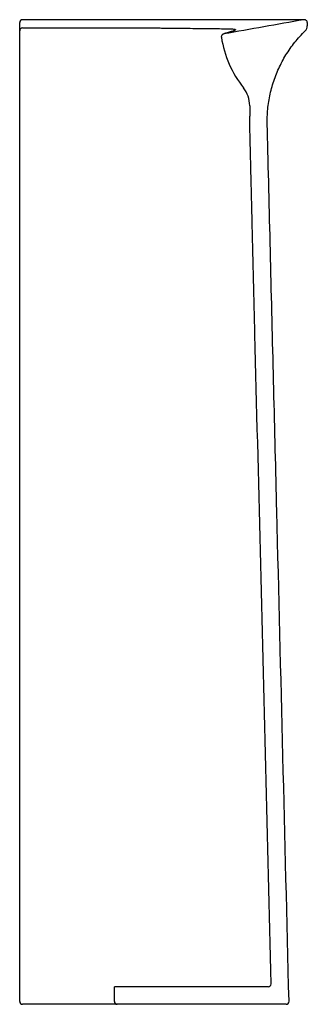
# Model space of a CAD drawing. Header units: millimetres. Extents: x 3793.339 to 3793.537, y 2520.998 to 2521.675.
import ezdxf

# ---------------------------------------------------------------- set-up
doc = ezdxf.new("R2010")
doc.units = ezdxf.units.MM
doc.layers.add('SANINDUSA', color=3, linetype='Continuous')

msp = doc.modelspace()

# ---------------------------------------------------------------- linework, layer by layer
at = {"layer": 'SANINDUSA'}
for p, q in [((3793.33916, 2521.66718), (3793.33916, 2521.67274)), ((3793.41725, 2521.67474), (3793.41723, 2521.67471)), ((3793.41725, 2521.67474), (3793.41725, 2521.67474)), ((3793.43413, 2521.67471), (3793.43383, 2521.67471)), ((3793.43413, 2521.67474), (3793.43411, 2521.67471)), ((3793.53666, 2521.67274), (3793.53666, 2521.67062)), ((3793.33916, 2521.61155), (3793.33916, 2521.66718)), ((3793.4797, 2521.66512), (3793.47925, 2521.66496)), ((3793.48415, 2521.66646), (3793.48438, 2521.66651)), ((3793.48428, 2521.6665), (3793.48415, 2521.66647)), ((3793.33916, 2521.60249), (3793.33916, 2521.61155)), ((3793.49711, 2521.61563), (3793.49716, 2521.60843)), ((3793.33916, 2520.99977), (3793.33916, 2521.60249)), ((3793.40416, 2520.99977), (3793.40416, 2521.00977)), ((3793.5098, 2521.00977), (3793.40416, 2521.00977)), ((3793.34694, 2520.99777), (3793.34116, 2520.99777)), ((3793.40616, 2520.99777), (3793.34694, 2520.99777)), ((3793.52211, 2520.99777), (3793.40616, 2520.99777))]:
    msp.add_line(p, q, dxfattribs=at)
at = {"layer": 'SANINDUSA', "flags": 128}
msp.add_lwpolyline([(3793.43411, 2521.67471), (3793.43011, 2521.67471), (3793.41723, 2521.67471)], dxfattribs=at)
at = {"layer": 'SANINDUSA'}
for centre, radius, start, end in [((3793.34116, 2521.67274), 0.002, 89.99974, 180), ((3793.34114, 2521.66717), 0.00198, 90.05552, 179.56315), ((3793.53166, 2521.67062), 0.005, 314.53329, 0.00002), ((3793.55285, 2521.67478), 0.07619, 189.14347, 218.05963), ((3793.47711, 2521.61548), 0.02, 0.43909, 38.05963), ((3793.45716, 2521.60813), 0.04, 358.6861, 0.43909), ((3793.5098, 2521.01177), 0.002, 270, 1.42027), ((3793.34116, 2520.99977), 0.002, 180, 270), ((3793.40616, 2520.99977), 0.002, 180, 270), ((3793.52211, 2520.99977), 0.002, 270, 1.42027)]:
    msp.add_arc(centre, radius, start, end, dxfattribs=at)
for points, knots in [([(3793.41725, 2521.67474), (3793.38212, 2521.67472), (3793.36632, 2521.67475), (3793.35053, 2521.67474), (3793.34116, 2521.67474)], [0, 0, 0, 0, 0.406694, 1, 1, 1, 1]), ([(3793.53371, 2521.67471), (3793.53364, 2521.67471), (3793.53329, 2521.67471), (3793.53203, 2521.67471), (3793.52972, 2521.67471), (3793.52655, 2521.67471), (3793.52268, 2521.67471), (3793.5182, 2521.67471), (3793.51318, 2521.67471), (3793.5075, 2521.67471), (3793.50126, 2521.67471), (3793.49453, 2521.67471), (3793.48738, 2521.67471), (3793.47972, 2521.67471), (3793.47151, 2521.67471), (3793.46278, 2521.67471), (3793.45353, 2521.67471), (3793.44395, 2521.67471), (3793.4374, 2521.67471), (3793.43411, 2521.67471)], [0, 0, 0, 0, 0.017548, 0.078399, 0.139709, 0.202476, 0.265748, 0.324131, 0.38292, 0.442987, 0.503496, 0.561879, 0.621095, 0.680734, 0.741242, 0.804574, 0.868425, 0.933926, 1, 1, 1, 1]), ([(3793.53431, 2521.67471), (3793.53428, 2521.67471), (3793.53424, 2521.67471), (3793.53386, 2521.67471), (3793.53371, 2521.67471)], [0, 0, 0, 0, 0.621411, 1, 1, 1, 1]), ([(3793.53666, 2521.67274), (3793.53666, 2521.67289), (3793.53664, 2521.67303), (3793.53658, 2521.67331), (3793.53653, 2521.67345), (3793.53635, 2521.67385), (3793.53616, 2521.67409), (3793.53583, 2521.67436), (3793.53571, 2521.67445), (3793.53545, 2521.67458), (3793.53531, 2521.67463), (3793.53489, 2521.67475), (3793.5346, 2521.67476), (3793.53431, 2521.67471)], [0, 0, 0, 0, 0.125, 0.125, 0.25, 0.25, 0.5, 0.5, 0.625, 0.625, 0.75, 0.75, 1, 1, 1, 1]), ([(3793.34114, 2521.66915), (3793.35588, 2521.66915), (3793.37062, 2521.66914), (3793.40011, 2521.66912), (3793.41485, 2521.66912), (3793.42959, 2521.66912)], [0, 0, 0, 0, 0.5, 0.5, 1, 1, 1, 1]), ([(3793.4308, 2521.66912), (3793.43207, 2521.66911), (3793.43333, 2521.66909), (3793.43585, 2521.66905), (3793.4371, 2521.66903), (3793.43959, 2521.669), (3793.44084, 2521.66898), (3793.4433, 2521.66895), (3793.44452, 2521.66894), (3793.44815, 2521.6689), (3793.45052, 2521.66888), (3793.45515, 2521.66883), (3793.45742, 2521.66881), (3793.46075, 2521.66877), (3793.46184, 2521.66876), (3793.46401, 2521.66873), (3793.46508, 2521.66872), (3793.46822, 2521.66868), (3793.47023, 2521.66866), (3793.47599, 2521.6686), (3793.4795, 2521.66856), (3793.48264, 2521.66853)], [0, 0, 0, 0, 0.0625, 0.0625, 0.125, 0.125, 0.1875, 0.1875, 0.25, 0.25, 0.375, 0.375, 0.5, 0.5, 0.5625, 0.5625, 0.625, 0.625, 0.75, 0.75, 1, 1, 1, 1]), ([(3793.47925, 2521.66496), (3793.47912, 2521.66494), (3793.479, 2521.6649), (3793.47875, 2521.66481), (3793.47864, 2521.66475), (3793.47842, 2521.66461), (3793.47832, 2521.66453), (3793.47813, 2521.66435), (3793.47804, 2521.66425), (3793.47789, 2521.66404), (3793.47783, 2521.66393), (3793.47772, 2521.6637), (3793.47768, 2521.66357), (3793.47759, 2521.6632), (3793.47758, 2521.66293), (3793.47762, 2521.66267)], [0, 0, 0, 0, 0.125, 0.125, 0.25, 0.25, 0.375, 0.375, 0.5, 0.5, 0.625, 0.625, 0.75, 0.75, 1, 1, 1, 1]), ([(3793.48438, 2521.66651), (3793.48341, 2521.66624), (3793.48143, 2521.66568), (3793.47996, 2521.66521), (3793.47975, 2521.66514), (3793.4797, 2521.66512)], [0, 0, 0, 0, 0.434083, 0.880789, 1, 1, 1, 1]), ([(3793.48264, 2521.66853), (3793.48334, 2521.66852), (3793.48397, 2521.6685), (3793.48506, 2521.66845), (3793.48553, 2521.66841), (3793.48613, 2521.66833), (3793.48631, 2521.6683), (3793.48662, 2521.66825), (3793.48676, 2521.66821), (3793.4871, 2521.66811), (3793.48725, 2521.66803), (3793.48736, 2521.6679), (3793.48737, 2521.66786), (3793.48736, 2521.66776), (3793.48733, 2521.66771), (3793.48719, 2521.66755), (3793.48702, 2521.66744), (3793.48665, 2521.66726), (3793.4865, 2521.6672), (3793.48618, 2521.66707), (3793.486, 2521.66701), (3793.4854, 2521.6668), (3793.48492, 2521.66666), (3793.48438, 2521.66651)], [0, 0, 0, 0, 0.125, 0.125, 0.25, 0.25, 0.3125, 0.3125, 0.375, 0.375, 0.5, 0.5, 0.5625, 0.5625, 0.625, 0.625, 0.75, 0.75, 0.8125, 0.8125, 0.875, 0.875, 1, 1, 1, 1]), ([(3793.48611, 2521.66702), (3793.48614, 2521.66705), (3793.48624, 2521.66717), (3793.48631, 2521.6672), (3793.48628, 2521.66718), (3793.48603, 2521.66706), (3793.48551, 2521.66687), (3793.48491, 2521.66667), (3793.48441, 2521.66654), (3793.48428, 2521.6665)], [0, 0, 0, 0, 0.035726, 0.147563, 0.284992, 0.458295, 0.670324, 0.912861, 1, 1, 1, 1]), ([(3793.5241, 2520.99982), (3793.52132, 2521.11215), (3793.51714, 2521.28064), (3793.51296, 2521.44913), (3793.51088, 2521.53338), (3793.51018, 2521.56146), (3793.5094, 2521.59305), (3793.5093, 2521.59657), (3793.5092, 2521.60095), (3793.50918, 2521.60183), (3793.50914, 2521.60359), (3793.50913, 2521.60446), (3793.50914, 2521.60709), (3793.5092, 2521.60884), (3793.50954, 2521.61408), (3793.50998, 2521.61756), (3793.51095, 2521.62276), (3793.51133, 2521.62449), (3793.51221, 2521.62794), (3793.51269, 2521.62965), (3793.5143, 2521.6347), (3793.51556, 2521.63798), (3793.51849, 2521.64437), (3793.52014, 2521.64748), (3793.52292, 2521.65201), (3793.5239, 2521.6535), (3793.52594, 2521.65641), (3793.527, 2521.65783), (3793.53029, 2521.66197), (3793.53265, 2521.66458), (3793.53516, 2521.66705)], [0, 0, 0, 0, 0.5, 0.75, 0.75, 0.875, 0.875, 0.890625, 0.890625, 0.894531, 0.894531, 0.898437, 0.898437, 0.90625, 0.90625, 0.921875, 0.921875, 0.929687, 0.929687, 0.9375, 0.9375, 0.953125, 0.953125, 0.96875, 0.96875, 0.976562, 0.976562, 0.984375, 0.984375, 1, 1, 1, 1]), ([(3793.5118, 2521.01182), (3793.50934, 2521.11105), (3793.50565, 2521.2599), (3793.50135, 2521.43356), (3793.49935, 2521.51418), (3793.4985, 2521.54829), (3793.49823, 2521.55915), (3793.49812, 2521.5638), (3793.49804, 2521.5669), (3793.498, 2521.56845), (3793.49789, 2521.5731), (3793.49781, 2521.5762), (3793.49766, 2521.58241), (3793.49758, 2521.58551), (3793.49743, 2521.59171), (3793.49735, 2521.59481), (3793.49723, 2521.59946), (3793.49719, 2521.60101), (3793.49712, 2521.60411), (3793.49712, 2521.60566), (3793.49715, 2521.60721)], [0, 0, 0, 0, 0.5, 0.75, 0.875, 0.90625, 0.921875, 0.929687, 0.929687, 0.9375, 0.9375, 0.953125, 0.953125, 0.96875, 0.96875, 0.984375, 0.984375, 0.992187, 0.992187, 1, 1, 1, 1])]:
    msp.add_open_spline(points, degree=3, knots=knots, dxfattribs=at)
for points in [[(3793.53431, 2521.67471), (3793.51595, 2521.67147), (3793.4976, 2521.66822), (3793.47925, 2521.66496)], [(3793.42959, 2521.66912), (3793.43, 2521.66912), (3793.4304, 2521.66912), (3793.4308, 2521.66912)]]:
    msp.add_open_spline(points, degree=3, dxfattribs=at)

doc.saveas('drawing.dxf')
